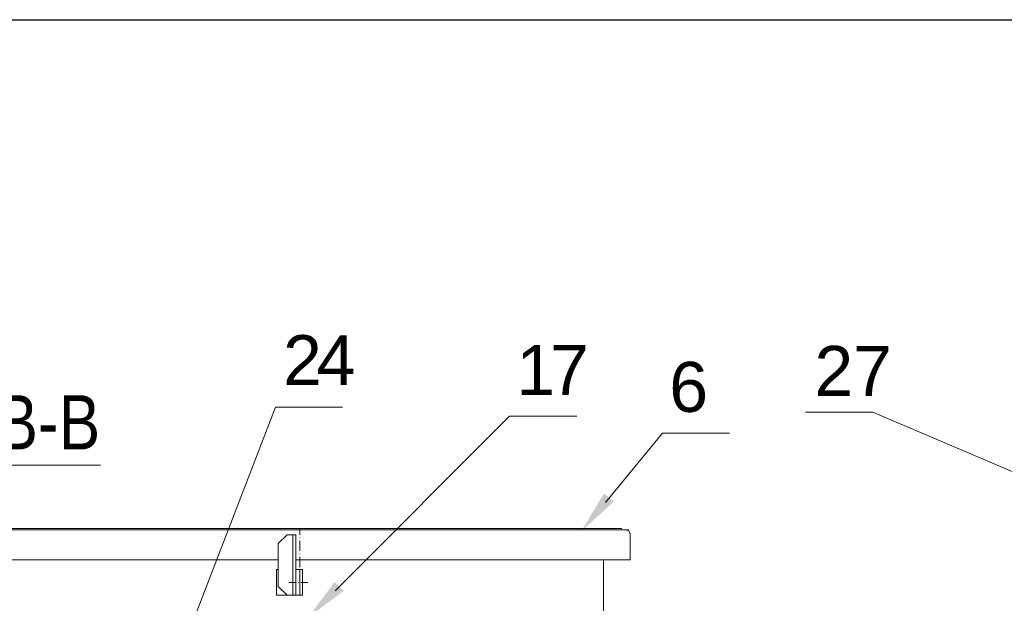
# Model space of a CAD drawing. Extents: x -23500 to 2637, y 21242 to 29547.
# Tile 61 of 121: x -11077 to -9650, y 27696 to 28542. Entities that reach past the tile are written whole.
import ezdxf

# ---------------------------------------------------------------- set-up
doc = ezdxf.new("R2010")
doc.units = 0
doc.header["$LTSCALE"] = 25
doc.layers.get('0').update_dxf_attribs({"linetype": 'CONTINUOUS', "lineweight": 13})
doc.layers.add('M_Ramki do druku', color=7, linetype='CONTINUOUS', lineweight=25)
doc.layers.add('M_Ramki rysunków', color=2, linetype='CONTINUOUS', lineweight=25)
doc.styles.add('MCAD_TS', font='GENISO.SHX', dxfattribs={"width": 0.8, "oblique": 15})
doc.styles.get("Standard").update_dxf_attribs({"font": 'ARIAL.TTF', "height": 50})

# ---------------------------------------------------------------- blocks, each defined once
blk = doc.blocks.new('*U1258')
at = {"layer": 'M_Ramki rysunków', "color": 0, "linetype": 'ByBlock', "lineweight": -2}
blk.add_lwpolyline([(25, 5), (25, 292), (415, 292), (415, 5)], close=True, dxfattribs=at)
at = {"layer": 'M_Ramki do druku', "style": 'MCAD_TS', "width": 0.8}
for tag, p in [('KOMENTARZ', (16.543, 30.569)), ('RYSUNEK', (20.279, 30.569)), ('DATA', (24.016, 30.569))]:
    blk.add_attdef(tag, p, '', height=2, rotation=90, dxfattribs=at)

msp = doc.modelspace()

# ---------------------------------------------------------------- hatches: boundary and pattern name
h = msp.add_hatch(color=7)
h.dxf.hatch_style = 2
h.paths.add_polyline_path([(-10262.836, 27800.793), (-10230.013, 27855.25), (-10215.759, 27843.544)])
h = msp.add_hatch(color=7)
h.dxf.hatch_style = 2
h.paths.add_polyline_path([(-10658.213, 27676.071), (-10620.306, 27727.122), (-10607.25, 27714.091)])

# ---------------------------------------------------------------- linework, layer by layer
at = {"color": 7, "lineweight": 9}
for points in [[(-10871.21, 27551.641), (-10706.186, 27980.297), (-10608.789, 27980.297)], [(-10619.524, 27714.079), (-10366.93, 27967.228), (-10269.533, 27967.228)], [(-9562.662, 27854.794), (-9840.498, 27973.069), (-9937.895, 27973.069)], [(-10227.982, 27842.346), (-10145.407, 27942.821), (-10048.01, 27942.821)]]:
    msp.add_lwpolyline(points, dxfattribs=at)
for points in [[(-11109.853, 27896.347), (-11109.853, 27896.347), (-10959.651, 27896.347), (-10959.651, 27896.347)], [(-10204.34, 27804.714), (-10204.34, 27804.714), (-11147.167, 27804.714), (-11147.167, 27804.714)], [(-11143.698, 27802.721), (-11143.698, 27802.721), (-10194.425, 27802.721), (-10194.425, 27802.721)], [(-10702.024, 27782.891), (-10702.024, 27782.891), (-10689.144, 27795.291), (-10689.144, 27795.291)], [(-10689.144, 27795.291), (-10689.144, 27795.291), (-10676.744, 27795.291), (-10676.744, 27795.291)], [(-10680.717, 27708.049), (-10680.717, 27708.049), (-10680.717, 27795.291), (-10680.717, 27795.291)], [(-10676.744, 27708.049), (-10676.744, 27708.049), (-10676.744, 27795.291), (-10676.744, 27795.291)], [(-10670.802, 27795.291), (-10670.802, 27795.291), (-10670.802, 27804.714), (-10670.802, 27804.714)], [(-10191.953, 27796.767), (-10191.953, 27796.767), (-10191.953, 27759.1), (-10191.953, 27759.1)], [(-10702.024, 27720.436), (-10702.024, 27720.436), (-10702.024, 27782.891), (-10702.024, 27782.891)], [(-10670.802, 27790.826), (-10670.802, 27790.826), (-10670.802, 27791.318), (-10670.802, 27791.318)], [(-10670.802, 27771.992), (-10670.802, 27771.992), (-10670.802, 27786.865), (-10670.802, 27786.865)], [(-10670.802, 27767.527), (-10670.802, 27767.527), (-10670.802, 27768.031), (-10670.802, 27768.031)], [(-11149.652, 27759.1), (-11149.652, 27759.1), (-10702.024, 27759.1), (-10702.024, 27759.1)], [(-10676.744, 27759.1), (-10676.744, 27759.1), (-10191.953, 27759.1), (-10191.953, 27759.1)], [(-10670.802, 27748.693), (-10670.802, 27748.693), (-10670.802, 27763.566), (-10670.802, 27763.566)], [(-10230.617, 27654.008), (-10230.617, 27654.008), (-10230.617, 27759.1), (-10230.617, 27759.1)], [(-10704.509, 27708.049), (-10704.509, 27708.049), (-10704.509, 27745.224), (-10704.509, 27745.224)], [(-10704.509, 27745.224), (-10704.509, 27745.224), (-10702.024, 27745.224), (-10702.024, 27745.224)], [(-10676.744, 27745.224), (-10676.744, 27745.224), (-10666.829, 27745.224), (-10666.829, 27745.224)], [(-10670.802, 27745.224), (-10670.802, 27745.224), (-10670.802, 27708.049), (-10670.802, 27708.049)], [(-10670.802, 27744.227), (-10670.802, 27744.227), (-10670.802, 27745.224), (-10670.802, 27745.224)], [(-10670.802, 27725.886), (-10670.802, 27725.886), (-10670.802, 27740.758), (-10670.802, 27740.758)], [(-10666.829, 27745.224), (-10666.829, 27745.224), (-10666.829, 27708.049), (-10666.829, 27708.049)], [(-10686.659, 27726.378), (-10686.659, 27726.378), (-10677.248, 27726.378), (-10677.248, 27726.378)], [(-10673.275, 27726.378), (-10673.275, 27726.378), (-10672.783, 27726.378), (-10672.783, 27726.378)], [(-10668.809, 27726.378), (-10668.809, 27726.378), (-10659.399, 27726.378), (-10659.399, 27726.378)], [(-10702.024, 27720.436), (-10702.024, 27720.436), (-10689.144, 27708.049), (-10689.144, 27708.049)], [(-10670.802, 27721.433), (-10670.802, 27721.433), (-10670.802, 27721.925), (-10670.802, 27721.925)], [(-10670.802, 27708.049), (-10670.802, 27708.049), (-10670.802, 27717.459), (-10670.802, 27717.459)], [(-10666.829, 27708.049), (-10666.829, 27708.049), (-10704.509, 27708.049), (-10704.509, 27708.049)], [(-10689.144, 27708.049), (-10689.144, 27708.049), (-10676.744, 27708.049), (-10676.744, 27708.049)]]:
    msp.add_open_spline(points, degree=3, dxfattribs=at)
msp.add_open_spline([(-10191.953, 27796.767), (-10191.953, 27796.767), (-10193.933, 27801.233), (-10193.933, 27801.233), (-10193.933, 27801.233), (-10198.386, 27802.721), (-10198.386, 27802.721)], degree=3, knots=[0, 0, 0, 0, 1, 1, 1, 2, 2, 2, 2], dxfattribs=at)

# ---------------------------------------------------------------- block references
at = {"layer": 'M_Ramki do druku', "xscale": 25, "yscale": 25, "zscale": 25}
msp.add_blockref('*U1258', (-14463.73, 21241.997), dxfattribs=at)

# ---------------------------------------------------------------- texts
at = {"color": 7, "attachment_point": 1}
for s, insert, char_height in [('{\\fArial|b0|i0|c0;2}', (-10695.128, 28084.764), 72.44037), ('{\\fArial|b0|i0|c0;4}', (-10646.528, 28084.764), 72.44037), ('{\\fArial|b0|i0|c0;1}', (-10356.945, 28070.464), 72.44037), ('{\\fArial|b0|i0|c0;7}', (-10308.345, 28070.464), 72.44037), ('{\\fArial|b0|i0|c0;2}', (-9925.076, 28069.194), 72.43765), ('{\\fArial|b0|i0|c0;7}', (-9868.97, 28069.194), 72.43765), ('{\\fArial|b0|i0|c0;6}', (-10135.426, 28046.057), 72.44037), ('{\\fArialNarrow|b0|i0|c0;B}', (-11110.346, 27997.787), 78.63689), ('{\\fArialNarrow|b0|i0|c0;B}', (-11020.124, 27997.787), 78.63689), ('{\\fArialNarrow|b0|i0|c0;-}', (-11050.37, 27997.787), 78.63689)]:
    msp.add_mtext(s, dxfattribs=dict(at, insert=insert, char_height=char_height))

doc.saveas('drawing.dxf')
